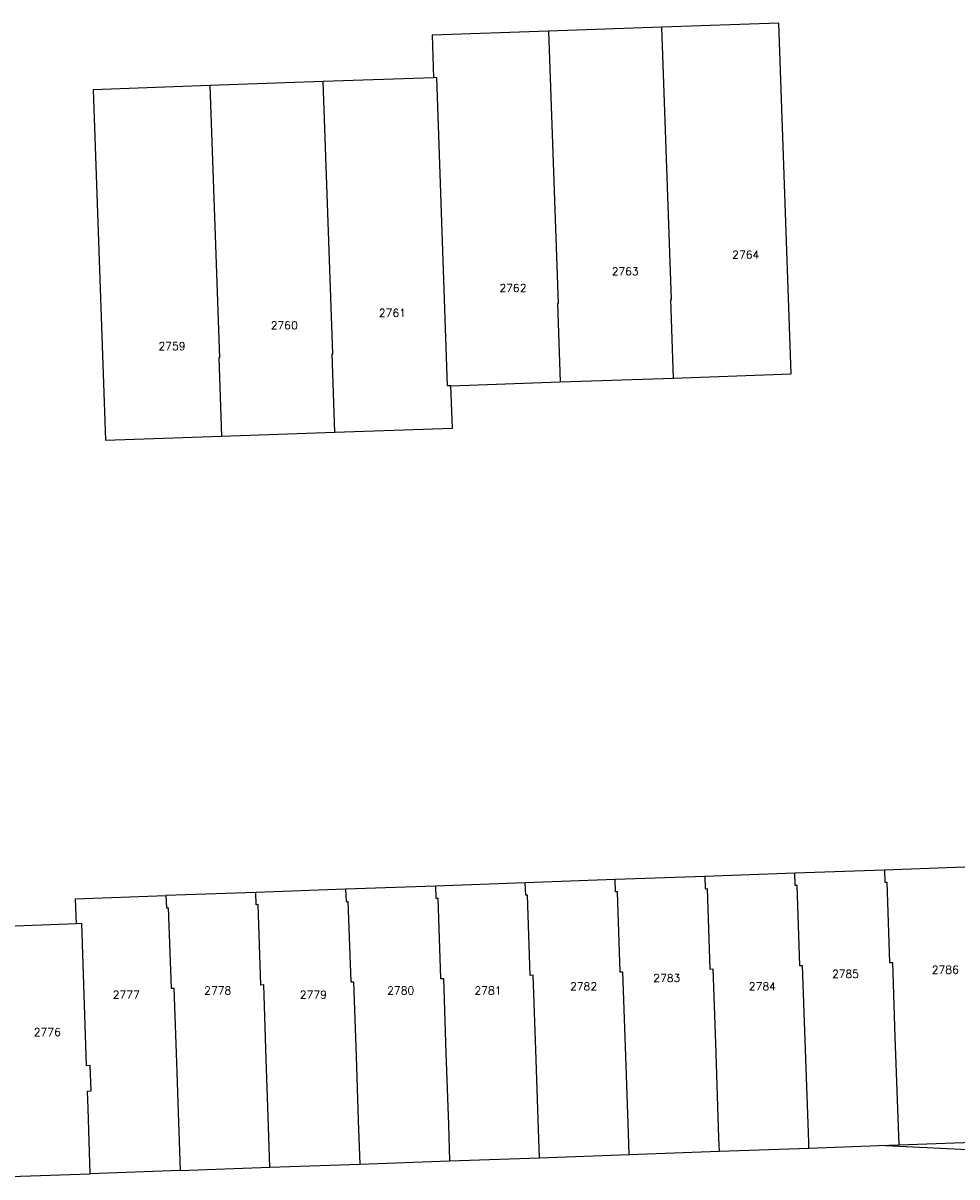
# Model space of a CAD drawing. Header units: metres. Extents: x 256352 to 256907, y 533293 to 533854.
# Tile 3 of 15: x 256673 to 256732, y 533296 to 533370. Entities that reach past the tile are written whole.
import ezdxf
from ezdxf.lldxf.tags import DXFTag

# ---------------------------------------------------------------- set-up
doc = ezdxf.new("R2010")
doc.units = ezdxf.units.M
doc.header["$LTSCALE"] = 0.5
doc.layers.add('BRK Perceelnummers', color=150, linetype='Continuous', lineweight=20)
doc.layers.add('BRK Perceelsgrenzen', color=150, linetype='KG-KADASTRAAL-SO')
doc.styles.get("Standard").update_dxf_attribs({"font": 'txt.shx'})
tags = doc.linetypes.add('KG-KADASTRAAL-SO', pattern='A,5.5,-2,["K",Standard,S=1.8,R=0,X=0,Y=-0.9],-2,5.5,-2,[5,NLCS.SHX,S=0.75,R=0,X=0,Y=0],-2', length=19).pattern_tags.tags
tags[6] = DXFTag(74, 10)

msp = doc.modelspace()

# ---------------------------------------------------------------- linework, layer by layer
at = {"layer": 'BRK Perceelsgrenzen'}
for p, q in [((256713.441, 533369.308), (256706.225, 533369.054)), ((256691.888, 533365.848), (256684.672, 533365.593)), ((256698.904, 533366.095), (256691.888, 533365.848)), ((256700.006, 533346.482), (256706.966, 533346.725)), ((256706.966, 533346.725), (256714.182, 533346.977)), ((256685.413, 533343.274), (256692.629, 533343.527)), ((256710.458, 533315.049), (256704.741, 533314.845)), ((256716.175, 533315.252), (256710.458, 533315.049)), ((256721.891, 533315.456), (256716.175, 533315.252)), ((256727.608, 533315.659), (256721.891, 533315.456)), ((256693.308, 533314.437), (256687.591, 533314.233)), ((256699.024, 533314.641), (256693.308, 533314.437)), ((256704.741, 533314.845), (256699.024, 533314.641)), ((256687.591, 533314.233), (256681.874, 533314.029)), ((256676.181, 533312.235), (256670.498, 533312.032)), ((256722.794, 533297.961), (256727.247, 533298.12)), ((256727.247, 533298.12), (256728.509, 533298.165)), ((256705.642, 533297.35), (256711.359, 533297.554)), ((256711.359, 533297.554), (256717.077, 533297.758)), ((256717.077, 533297.758), (256722.794, 533297.961)), ((256682.775, 533296.534), (256688.492, 533296.738)), ((256688.492, 533296.738), (256694.209, 533296.942)), ((256694.209, 533296.942), (256699.926, 533297.146)), ((256699.926, 533297.146), (256705.642, 533297.35)), ((256671.349, 533296.126), (256677.058, 533296.33)), ((256682.775, 533296.534), (256677.058, 533296.33))]:
    msp.add_line(p, q, dxfattribs=at)
for points in [[(256714.182, 533346.977), (256721.664, 533347.239), (256720.884, 533369.571), (256713.441, 533369.308)], [(256706.225, 533369.054), (256698.808, 533368.793), (256698.904, 533366.095)], [(256706.225, 533369.054), (256706.835, 533351.724), (256706.79, 533351.722), (256706.966, 533346.725)], [(256714.182, 533346.977), (256714.006, 533351.974), (256714.051, 533351.976), (256713.441, 533369.308)], [(256692.629, 533343.527), (256692.453, 533348.524), (256692.498, 533348.526), (256691.888, 533365.848)], [(256700.006, 533346.482), (256699.795, 533346.475), (256699.104, 533366.102), (256698.904, 533366.095)], [(256684.672, 533365.593), (256677.238, 533365.331), (256678.024, 533343.016), (256685.413, 533343.274)], [(256684.672, 533365.593), (256685.282, 533348.273), (256685.237, 533348.271), (256685.413, 533343.274)], [(256692.629, 533343.527), (256700.104, 533343.789), (256700.006, 533346.482)], [(256728.509, 533298.165), (256734.446, 533298.376), (256734.21, 533305.252), (256733.844, 533315.881), (256727.608, 533315.659)], [(256711.359, 533297.554), (256711.313, 533298.889), (256711.123, 533304.427), (256710.96, 533309.162), (256710.781, 533309.156), (256710.605, 533314.272), (256710.485, 533314.268), (256710.458, 533315.049)], [(256716.175, 533315.252), (256716.202, 533314.471), (256716.321, 533314.475), (256716.498, 533309.36), (256716.677, 533309.366), (256716.84, 533304.631), (256717.048, 533298.612), (256717.077, 533297.758)], [(256722.794, 533297.961), (256722.781, 533298.335), (256722.557, 533304.835), (256722.394, 533309.569), (256722.214, 533309.563), (256722.038, 533314.679), (256721.918, 533314.675), (256721.891, 533315.456)], [(256727.608, 533315.659), (256727.635, 533314.879), (256727.755, 533314.883), (256727.931, 533309.767), (256728.11, 533309.773), (256728.273, 533305.04), (256728.509, 533298.165)], [(256693.308, 533314.437), (256693.335, 533313.656), (256693.454, 533313.66), (256693.631, 533308.545), (256693.81, 533308.551), (256693.973, 533303.815), (256694.114, 533299.707), (256694.209, 533296.942)], [(256699.024, 533314.641), (256699.051, 533313.86), (256699.171, 533313.864), (256699.347, 533308.749), (256699.527, 533308.755), (256699.69, 533304.019), (256699.847, 533299.445), (256699.926, 533297.146)], [(256705.642, 533297.35), (256705.579, 533299.167), (256705.406, 533304.223), (256705.243, 533308.958), (256705.064, 533308.952), (256704.888, 533314.068), (256704.768, 533314.064), (256704.741, 533314.845)], [(256676.181, 533312.235), (256676.124, 533313.824), (256681.874, 533314.029)], [(256681.874, 533314.029), (256681.901, 533313.249), (256682.021, 533313.253), (256682.197, 533308.137), (256682.376, 533308.143), (256682.539, 533303.407), (256682.648, 533300.229), (256682.775, 533296.534)], [(256688.492, 533296.738), (256688.381, 533299.968), (256688.256, 533303.611), (256688.093, 533308.347), (256687.914, 533308.341), (256687.738, 533313.457), (256687.618, 533313.453), (256687.591, 533314.233)], [(256677.058, 533296.33), (256676.914, 533300.49), (256676.877, 533301.594), (256677.106, 533301.602), (256677.05, 533303.211), (256676.822, 533303.203), (256676.511, 533312.247), (256676.181, 533312.235)], [(256796.95, 533309.639), (256757.734, 533296.646), (256727.247, 533298.12)]]:
    msp.add_lwpolyline(points, dxfattribs=at)

# ---------------------------------------------------------------- texts
at = {"layer": 'BRK Perceelnummers'}
for s, p in [('2764', (256717.917, 533354.577)), ('2763', (256710.244, 533353.518)), ('2762', (256703.099, 533352.46)), ('2761', (256695.425, 533350.872)), ('2760', (256688.545, 533350.078)), ('2759', (256681.4, 533348.755)), ('2785', (256724.268, 533308.798)), ('2786', (256730.619, 533309.063)), ('2782', (256707.597, 533308.004)), ('2783', (256712.89, 533308.534)), ('2784', (256718.976, 533308.004)), ('2777', (256678.49, 533307.475)), ('2778', (256684.311, 533307.74)), ('2779', (256690.397, 533307.475)), ('2780', (256695.954, 533307.74)), ('2781', (256701.511, 533307.74)), ('2776', (256673.462, 533305.094))]:
    msp.add_text(s, height=0.5, dxfattribs=at).set_placement(p)

doc.saveas('drawing.dxf')
